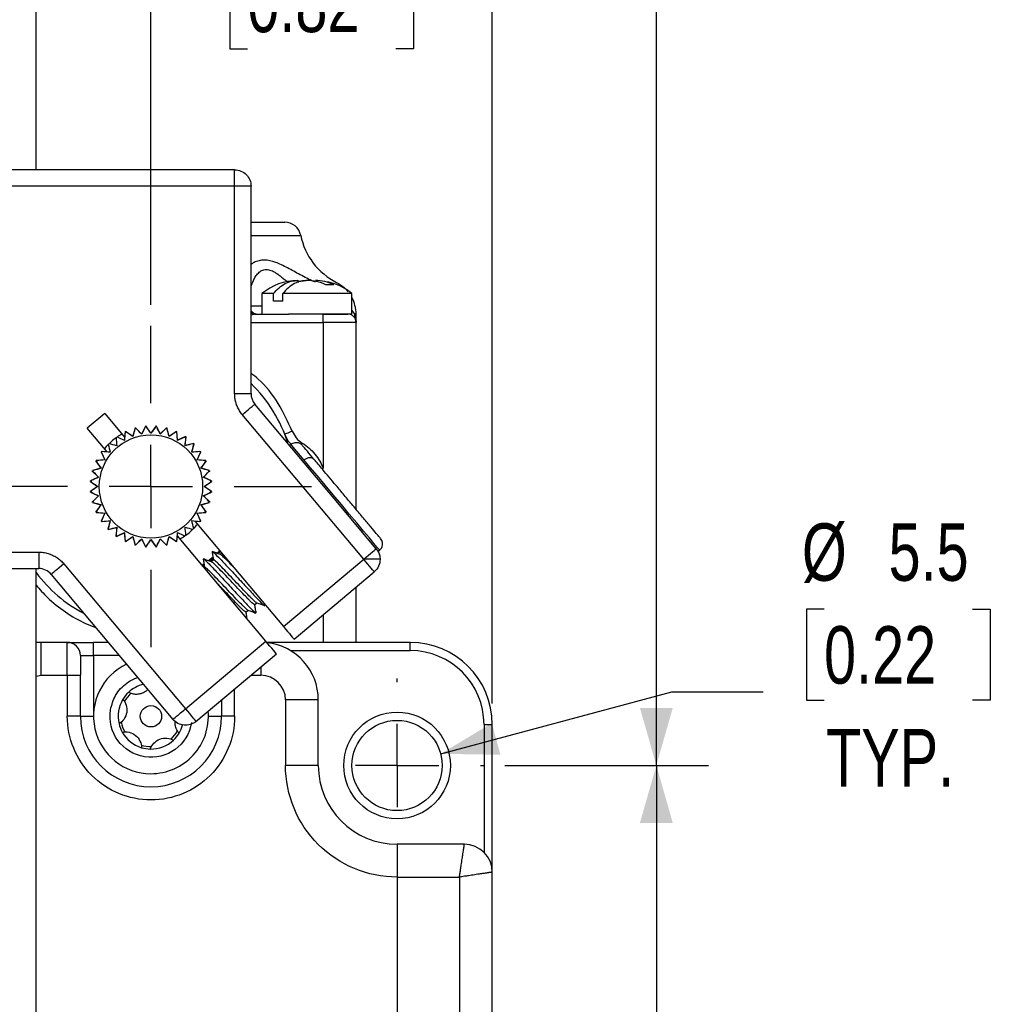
# Model space of a CAD drawing. Header units: millimetres. Extents: x 0 to 432, y 0 to 279.
# Tile 4 of 11: x 126 to 186, y 122 to 182. Entities that reach past the tile are written whole.
import ezdxf

# ---------------------------------------------------------------- set-up
doc = ezdxf.new("R2010")
doc.units = ezdxf.units.MM
doc.linetypes.add('CENTERX2', pattern=[20.32, 12.7, -2.54, 2.54, -2.54])
doc.layers.add('CENTER', color=40, linetype='CENTERX2')
doc.layers.add('DIMENSIONS', color=140, linetype='Continuous')
doc.styles.add('SLDTEXTSTYLE0', font='TXT', dxfattribs={"width": 0.75})
doc.dimstyles.new('SLDDIMSTYLE0', dxfattribs={"dimtxt": 3.5, "dimasz": 3.5, "dimexe": 0, "dimexo": 0.0625, "dimgap": 0.875, "dimtad": 0, "dimtih": 1, "dimtoh": 1, "dimdec": 1, "dimrnd": 1e-09, "dimzin": 12, "dimdsep": 46, "dimtxsty": 'SLDTEXTSTYLE0', "dimsah": 1, "dimcen": 0.09, "dimadec": 0, "dimazin": 3, "dimtfac": 1, "dimtdec": 1, "dimtmove": 0, "dimatfit": 0, "dimfxl": 0, "dimfrac": 2, "dimtolj": 1, "dimtzin": 12, "dimarcsym": 0})
doc.dimstyles.new('SLDDIMSTYLE1', dxfattribs={"dimtxt": 3.5, "dimasz": 3.5, "dimexe": 0, "dimexo": 0.0625, "dimgap": 0.875, "dimtad": 0, "dimtih": 1, "dimtoh": 1, "dimdec": 1, "dimrnd": 1e-09, "dimzin": 4, "dimdsep": 46, "dimtxsty": 'SLDTEXTSTYLE0', "dimsah": 1, "dimcen": 0.09, "dimadec": 0, "dimazin": 1, "dimtfac": 1, "dimtdec": 1, "dimtofl": 0, "dimtmove": 0, "dimatfit": 3, "dimfxl": 0, "dimfrac": 2, "dimtolj": 1, "dimtzin": 12, "dimarcsym": 0})
doc.dimstyles.new('SLDDIMSTYLE2', dxfattribs={"dimtxt": 3.5, "dimasz": 3.5, "dimexe": 0, "dimexo": 0.0625, "dimgap": 0.875, "dimtad": 0, "dimtih": 1, "dimtoh": 1, "dimdec": 1, "dimrnd": 1e-09, "dimzin": 12, "dimdsep": 46, "dimtxsty": 'SLDTEXTSTYLE0', "dimsah": 1, "dimcen": 0.09, "dimadec": 0, "dimazin": 3, "dimtfac": 1, "dimtdec": 1, "dimtofl": 0, "dimtmove": 0, "dimatfit": 3, "dimfxl": 0, "dimfrac": 2, "dimtolj": 1, "dimtzin": 12, "dimarcsym": 0})
doc.dimstyles.new('SLDDIMSTYLE3', dxfattribs={"dimtxt": 3.5, "dimasz": 3.5, "dimexe": 0, "dimexo": 0.0625, "dimgap": 0.875, "dimtad": 0, "dimtih": 1, "dimtoh": 1, "dimdec": 1, "dimrnd": 1e-09, "dimzin": 12, "dimdsep": 46, "dimtxsty": 'SLDTEXTSTYLE0', "dimsah": 1, "dimcen": 0, "dimadec": 0, "dimazin": 3, "dimtfac": 1, "dimtdec": 1, "dimtofl": 0, "dimtmove": 0, "dimatfit": 3, "dimfxl": 0, "dimfrac": 2, "dimtolj": 1, "dimtzin": 12, "dimarcsym": 0})

# ---------------------------------------------------------------- blocks, each defined once
blk = doc.blocks.new('_D_2')
at = {"layer": 'DIMENSIONS'}
for p, q in [((149.001, 129.566), (149.001, 49.449)), ((119.001, 69.566), (119.001, 49.449)), ((119.001, 52.624), (125.34, 52.624)), ((129.476, 52.597), (128.409, 52.597)), ((128.409, 52.597), (128.409, 47.041)), ((138.527, 52.597), (139.593, 52.597)), ((139.593, 52.597), (139.593, 47.041)), ((149.001, 52.624), (142.663, 52.624)), ((128.409, 47.041), (129.476, 47.041)), ((139.593, 47.041), (138.527, 47.041))]:
    blk.add_line(p, q, dxfattribs=at)
for points in [[(119.001, 52.624), (122.501, 51.624), (122.501, 53.624)], [(149.001, 52.624), (145.501, 53.624), (145.501, 51.624)]]:
    blk.add_solid(points, dxfattribs=at)
at = {"layer": 'DIMENSIONS', "char_height": 3.5, "attachment_point": 1, "style": 'SLDTEXTSTYLE0'}
for s, insert in [('30.0', (129.476, 57.82)), ('1.18', (129.476, 51.553))]:
    blk.add_mtext(s, dxfattribs=dict(at, insert=insert))
blk = doc.blocks.new('_D_3')
at = {"layer": 'DIMENSIONS'}
for p, q in [((155.561, 136.126), (167.978, 136.126)), ((164.803, 136.126), (164.803, 105.67)), ((160.277, 99.349), (159.211, 99.349)), ((159.211, 99.349), (159.211, 93.793)), ((169.329, 99.349), (170.395, 99.349)), ((170.395, 99.349), (170.395, 93.793)), ((159.211, 93.793), (160.277, 93.793)), ((170.395, 93.793), (169.329, 93.793)), ((164.803, 62.626), (164.803, 93.082)), ((146.321, 62.626), (167.978, 62.626))]:
    blk.add_line(p, q, dxfattribs=at)
for points in [[(164.803, 136.126), (163.803, 132.626), (165.803, 132.626)], [(164.803, 62.626), (165.803, 66.126), (163.803, 66.126)]]:
    blk.add_solid(points, dxfattribs=at)
at = {"layer": 'DIMENSIONS', "char_height": 3.5, "attachment_point": 1, "style": 'SLDTEXTSTYLE0'}
for s, insert in [('73.5', (160.277, 104.572)), ('2.89', (160.277, 98.304))]:
    blk.add_mtext(s, dxfattribs=dict(at, insert=insert))
blk = doc.blocks.new('_D_4')
at = {"layer": 'DIMENSIONS'}
for p, q in [((134.001, 164.186), (134.001, 188.556)), ((154.801, 139.896), (154.801, 188.556)), ((134.001, 185.381), (127.651, 185.381)), ((139.876, 185.355), (138.809, 185.355)), ((138.809, 185.355), (138.809, 179.798)), ((148.927, 185.355), (149.993, 185.355)), ((149.993, 185.355), (149.993, 179.798)), ((154.801, 185.381), (161.151, 185.381)), ((138.809, 179.798), (139.876, 179.798)), ((149.993, 179.798), (148.927, 179.798))]:
    blk.add_line(p, q, dxfattribs=at)
for points in [[(134.001, 185.381), (130.501, 186.381), (130.501, 184.381)], [(154.801, 185.381), (158.301, 184.381), (158.301, 186.381)]]:
    blk.add_solid(points, dxfattribs=at)
at = {"layer": 'DIMENSIONS', "char_height": 3.5, "attachment_point": 1, "style": 'SLDTEXTSTYLE0'}
for s, insert in [('20.8', (139.876, 190.577)), ('0.82', (139.876, 184.31))]:
    blk.add_mtext(s, dxfattribs=dict(at, insert=insert))
blk = doc.blocks.new('_D_5')
at = {"layer": 'DIMENSIONS'}
for p, q in [((175.024, 145.656), (173.957, 145.656)), ((173.957, 145.656), (173.957, 140.1)), ((184.075, 145.656), (185.141, 145.656)), ((185.141, 145.656), (185.141, 140.1)), ((151.658, 136.837), (165.747, 140.613)), ((165.747, 140.613), (171.303, 140.613)), ((173.957, 140.1), (175.024, 140.1)), ((185.141, 140.1), (184.075, 140.1))]:
    blk.add_line(p, q, dxfattribs=at)
blk.add_solid([(151.658, 136.837), (155.297, 136.777), (154.78, 138.709)], dxfattribs=at)
at = {"layer": 'DIMENSIONS', "char_height": 3.5, "attachment_point": 1, "style": 'SLDTEXTSTYLE0'}
for s, insert in [('%%c', (173.677, 150.879)), ('5.5', (178.956, 150.879)), ('0.22', (175.024, 144.612)), ('TYP.', (175.148, 138.344))]:
    blk.add_mtext(s, dxfattribs=dict(at, insert=insert))
blk = doc.blocks.new('_D_9')
at = {"layer": 'DIMENSIONS'}
for p, q in [((128.271, 252.426), (167.978, 252.426)), ((164.803, 252.426), (164.803, 209.143)), ((164.803, 136.126), (164.803, 198.031)), ((155.561, 136.126), (167.978, 136.126))]:
    blk.add_line(p, q, dxfattribs=at)
for points in [[(164.803, 252.426), (163.803, 248.926), (165.803, 248.926)], [(164.803, 136.126), (165.803, 139.626), (163.803, 139.626)]]:
    blk.add_solid(points, dxfattribs=at)
at = {"layer": 'DIMENSIONS', "char_height": 3.5, "attachment_point": 1, "style": 'SLDTEXTSTYLE0'}
for s, insert in [('172mm', (156.549, 208.099)), ('MAX.', (158.865, 202.543))]:
    blk.add_mtext(s, dxfattribs=dict(at, insert=insert))
blk = doc.blocks.new('SW_CENTERMARKSYMBOL_0')
at = {"layer": 'CENTER', "color": 0}
for p, q in [((0, 5.08), (0, 5.29)), ((0, 0), (0, 2.54)), ((-5.08, 0), (-5.29, 0)), ((0, 0), (-2.54, 0)), ((0, 0), (0, -2.54)), ((0, 0), (2.54, 0)), ((5.08, 0), (5.29, 0)), ((0, -5.08), (0, -5.29))]:
    blk.add_line(p, q, dxfattribs=at)
blk = doc.blocks.new('SW_CENTERMARKSYMBOL_2')
at = {"layer": 'CENTER', "color": 0}
for p, q in [((0, 5.08), (0, 9.79)), ((0, 0), (0, 2.54)), ((-5.08, 0), (-9.79, 0)), ((0, 0), (-2.54, 0)), ((0, 0), (0, -2.54)), ((0, 0), (2.54, 0)), ((5.08, 0), (9.79, 0)), ((0, -5.08), (0, -9.79))]:
    blk.add_line(p, q, dxfattribs=at)

msp = doc.modelspace()

# ---------------------------------------------------------------- linework, layer by layer
at = {"color": 7, "linetype": 'Continuous', "lineweight": 25}
for p, q in [((127.001, 172.426), (127.001, 252.426)), ((139.101, 172.426), (123.501, 172.426)), ((139.101, 171.426), (139.101, 172.426)), ((139.101, 171.426), (123.501, 171.426)), ((139.101, 158.79), (139.101, 171.426)), ((140.101, 171.426), (139.101, 171.426)), ((140.101, 158.79), (140.101, 171.426)), ((142.98, 165.621), (143.456, 165.673)), ((142.98, 165.673), (142.98, 165.56)), ((144.145, 165.672), (144.065, 165.673)), ((140.761, 164.876), (140.761, 163.626)), ((141.471, 164.876), (140.761, 164.876)), ((141.471, 164.426), (141.471, 164.876)), ((142.038, 164.426), (141.471, 164.426)), ((146.241, 164.876), (142.038, 164.876)), ((142.038, 164.426), (142.038, 164.876)), ((146.241, 163.626), (146.241, 164.876)), ((140.387, 163.626), (142.38, 163.626)), ((146.241, 163.626), (142.38, 163.626)), ((144.501, 163.126), (144.501, 163.626)), ((146.501, 163.626), (146.412, 163.626)), ((146.501, 163.126), (146.501, 163.626)), ((144.501, 163.126), (144.501, 154.216)), ((146.501, 163.126), (144.501, 163.126)), ((146.501, 151.732), (146.501, 163.126)), ((139.101, 158.79), (140.101, 158.79)), ((145.16, 152.397), (140.335, 158.147)), ((131.184, 157.572), (130.112, 156.672)), ((131.184, 157.572), (132.393, 156.131)), ((146.965, 148.69), (139.569, 157.504)), ((131.321, 155.231), (130.112, 156.672)), ((133.028, 156.695), (132.89, 156.18)), ((133.028, 156.695), (133.059, 156.704)), ((133.094, 156.669), (133.059, 156.704)), ((133.663, 156.81), (133.437, 156.326)), ((133.663, 156.81), (133.695, 156.813)), ((134.001, 156.376), (133.695, 156.813)), ((134.308, 156.813), (134.001, 156.376)), ((134.308, 156.813), (134.34, 156.81)), ((134.566, 156.326), (134.34, 156.81)), ((134.943, 156.704), (134.566, 156.326)), ((134.943, 156.704), (134.975, 156.695)), ((135.113, 156.18), (134.975, 156.695)), ((132.423, 156.472), (132.393, 156.131)), ((132.423, 156.472), (132.452, 156.486)), ((132.89, 156.18), (132.452, 156.486)), ((135.55, 156.486), (135.113, 156.18)), ((135.55, 156.486), (135.58, 156.472)), ((135.626, 155.94), (135.58, 156.472)), ((136.11, 156.166), (135.626, 155.94)), ((136.09, 155.615), (136.137, 156.147)), ((136.11, 156.166), (136.137, 156.147)), ((136.606, 155.754), (136.09, 155.615)), ((136.491, 155.215), (136.629, 155.73)), ((136.606, 155.754), (136.629, 155.73)), ((142.537, 155.679), (142.46, 155.615)), ((142.536, 155.711), (142.582, 155.711)), ((130.961, 155.235), (130.98, 155.261)), ((130.961, 155.235), (131.187, 154.751)), ((131.321, 155.231), (130.98, 155.261)), ((137.023, 155.261), (136.491, 155.215)), ((136.816, 154.751), (137.042, 155.235)), ((137.023, 155.261), (137.042, 155.235)), ((130.947, 154.237), (130.432, 154.099)), ((130.641, 154.675), (130.655, 154.704)), ((130.641, 154.675), (130.947, 154.237)), ((131.187, 154.751), (130.655, 154.704)), ((137.348, 154.704), (136.816, 154.751)), ((137.055, 154.237), (137.362, 154.675)), ((137.571, 154.099), (137.055, 154.237)), ((137.348, 154.704), (137.362, 154.675)), ((130.801, 153.69), (130.317, 153.464)), ((130.423, 154.068), (130.432, 154.099)), ((130.423, 154.068), (130.801, 153.69)), ((137.686, 153.464), (137.202, 153.69)), ((137.545, 154.033), (137.579, 154.068)), ((137.571, 154.099), (137.579, 154.068)), ((130.314, 153.432), (130.317, 153.464)), ((130.314, 153.432), (130.751, 153.126)), ((130.751, 153.126), (130.314, 152.82)), ((137.251, 153.126), (137.689, 153.432)), ((137.689, 152.82), (137.251, 153.126)), ((137.686, 153.464), (137.689, 153.432)), ((130.317, 152.787), (130.314, 152.82)), ((130.317, 152.787), (130.801, 152.561)), ((137.202, 152.561), (137.686, 152.787)), ((137.579, 152.184), (137.202, 152.561)), ((137.689, 152.82), (137.686, 152.787)), ((147.731, 149.333), (145.16, 152.397)), ((130.458, 152.218), (130.423, 152.184)), ((130.432, 152.152), (130.423, 152.184)), ((130.432, 152.152), (130.947, 152.014)), ((130.947, 152.014), (130.641, 151.577)), ((137.055, 152.014), (137.571, 152.152)), ((137.362, 151.577), (137.055, 152.014)), ((137.579, 152.184), (137.571, 152.152)), ((130.655, 151.547), (130.641, 151.577)), ((130.655, 151.547), (131.187, 151.501)), ((131.187, 151.501), (130.961, 151.017)), ((136.816, 151.501), (137.348, 151.547)), ((137.042, 151.017), (136.816, 151.501)), ((137.362, 151.577), (137.348, 151.547)), ((130.98, 150.99), (130.961, 151.017)), ((130.98, 150.99), (131.512, 151.037)), ((131.512, 151.037), (131.373, 150.521)), ((131.397, 150.498), (131.912, 150.636)), ((131.912, 150.636), (131.866, 150.104)), ((136.682, 151.02), (142.078, 144.59)), ((136.682, 151.02), (137.023, 150.99)), ((137.042, 151.017), (137.023, 150.99)), ((131.397, 150.498), (131.373, 150.521)), ((131.892, 150.086), (131.866, 150.104)), ((131.892, 150.086), (132.376, 150.311)), ((132.376, 150.311), (132.423, 149.779)), ((132.452, 149.766), (132.89, 150.072)), ((132.89, 150.072), (133.028, 149.556)), ((134.975, 149.556), (135.113, 150.072)), ((135.113, 150.072), (135.55, 149.766)), ((135.58, 149.779), (135.61, 150.12)), ((141.005, 143.69), (135.61, 150.12)), ((132.452, 149.766), (132.423, 149.779)), ((133.059, 149.548), (133.028, 149.556)), ((133.059, 149.548), (133.437, 149.925)), ((133.437, 149.925), (133.663, 149.441)), ((133.695, 149.438), (133.663, 149.441)), ((133.695, 149.438), (134.001, 149.876)), ((134.001, 149.876), (134.308, 149.438)), ((134.34, 149.441), (134.308, 149.438)), ((134.34, 149.441), (134.566, 149.925)), ((134.909, 149.582), (134.943, 149.548)), ((134.975, 149.556), (134.943, 149.548)), ((135.58, 149.779), (135.55, 149.766)), ((123.501, 149.126), (127.157, 149.126)), ((137.808, 148.849), (137.5, 148.594)), ((138.317, 149.071), (138.218, 148.987)), ((147.832, 149.157), (147.936, 149.244)), ((128.689, 148.411), (136.102, 139.576)), ((137.246, 148.409), (137.117, 148.323)), ((137.272, 148.336), (137.166, 148.265)), ((137.278, 148.199), (137.245, 148.171)), ((137.805, 148.747), (137.579, 148.561)), ((137.815, 148.649), (137.682, 148.538)), ((142.078, 144.59), (146.965, 148.69)), ((123.501, 148.126), (127.157, 148.126)), ((127.001, 92.426), (127.001, 148.126)), ((127.923, 147.769), (135.336, 138.933)), ((142.72, 143.824), (147.608, 147.924)), ((146.501, 143.626), (146.501, 146.996)), ((140.324, 145.925), (140.457, 146.036)), ((140.951, 145.879), (140.939, 145.947)), ((139.787, 145.475), (139.921, 145.586)), ((140.416, 145.417), (140.401, 145.443)), ((127.301, 143.626), (127.001, 143.626)), ((127.301, 143.626), (127.001, 143.613)), ((127.301, 141.626), (127.301, 143.626)), ((128.901, 143.626), (127.301, 143.626)), ((128.901, 141.626), (128.901, 143.626)), ((130.501, 142.826), (130.501, 143.626)), ((131.399, 143.626), (130.501, 143.626)), ((136.102, 139.576), (141.005, 143.69)), ((149.801, 143.626), (141.059, 143.626)), ((149.801, 143.126), (149.801, 143.626)), ((129.701, 142.826), (130.501, 142.826)), ((130.501, 142.826), (130.501, 139.126)), ((136.745, 138.81), (141.648, 142.924)), ((127.301, 141.626), (128.901, 141.626)), ((128.901, 141.626), (128.901, 139.126)), ((128.901, 141.626), (129.701, 141.626)), ((129.701, 139.126), (129.701, 141.626)), ((138.301, 140.116), (138.301, 139.126)), ((142.201, 140.126), (142.201, 136.126)), ((144.201, 140.126), (142.201, 140.126)), ((144.201, 136.126), (144.201, 140.126)), ((129.701, 139.126), (128.901, 139.126)), ((129.701, 139.126), (130.501, 139.126)), ((137.501, 139.126), (138.301, 139.126)), ((139.101, 139.126), (138.301, 139.126)), ((154.301, 138.626), (154.801, 138.626)), ((154.801, 129.626), (154.801, 138.626)), ((144.201, 136.126), (142.201, 136.126)), ((153.101, 131.326), (149.001, 131.326)), ((149.001, 131.326), (149.001, 129.326)), ((154.801, 82.626), (154.801, 129.626)), ((149.001, 129.326), (152.801, 129.326)), ((152.801, 129.326), (152.801, 82.926))]:
    msp.add_line(p, q, dxfattribs=at)
at = {"color": 8, "linetype": 'Continuous', "lineweight": 25}
for p, q in [((140.101, 168.422), (143.131, 168.422)), ((144.023, 165.584), (143.92, 165.613)), ((146.244, 164.65), (146.241, 164.648)), ((140.101, 164.126), (140.761, 164.126)), ((146.241, 163.847), (146.412, 163.626)), ((140.101, 163.126), (144.501, 163.126)), ((144.501, 145.318), (144.501, 143.626)), ((132.07, 142.826), (130.501, 142.826)), ((142.504, 143.126), (149.801, 143.126)), ((127.001, 141.568), (127.301, 141.626)), ((140.101, 141.626), (140.701, 141.626)), ((140.701, 142.129), (140.701, 141.626)), ((139.101, 139.126), (139.101, 140.787)), ((154.301, 138.626), (154.301, 130.83))]:
    msp.add_line(p, q, dxfattribs=at)
at = {"color": 7, "linetype": 'Continuous', "lineweight": 25, "flags": 128}
for points in [[(142.147, 156.32), (142.156, 156.324), (142.183, 156.334), (142.226, 156.351), (142.284, 156.374), (142.354, 156.401), (142.435, 156.433), (142.522, 156.467), (142.613, 156.503)], [(138.19, 149.223), (138.049, 149.078), (138.005, 149.033)], [(138.238, 149.165), (138.103, 149.024), (138.088, 149.01)], [(146.965, 148.69), (147.114, 148.816), (147.258, 148.936), (147.39, 149.048), (147.506, 149.145), (147.602, 149.225), (147.672, 149.284), (147.716, 149.321), (147.731, 149.333)], [(128.689, 148.411), (128.539, 148.286), (128.396, 148.165), (128.263, 148.054), (128.147, 147.957), (128.052, 147.877), (127.981, 147.817), (127.937, 147.781), (127.923, 147.769)], [(147.608, 147.924), (147.595, 147.939), (147.559, 147.983), (147.499, 148.054), (147.419, 148.149), (147.322, 148.265), (147.211, 148.397), (147.09, 148.541), (146.965, 148.69)], [(142.078, 144.59), (142.203, 144.44), (142.324, 144.297), (142.435, 144.164), (142.532, 144.048), (142.612, 143.953), (142.672, 143.882), (142.708, 143.838), (142.72, 143.824)], [(141.648, 142.924), (141.636, 142.938), (141.599, 142.982), (141.54, 143.053), (141.46, 143.148), (141.362, 143.264), (141.251, 143.397), (141.131, 143.54), (141.005, 143.69)], [(135.336, 138.933), (135.351, 138.946), (135.395, 138.982), (135.466, 139.042), (135.561, 139.121), (135.677, 139.219), (135.809, 139.33), (135.953, 139.451), (136.102, 139.576)], [(136.102, 139.576), (136.228, 139.427), (136.348, 139.283), (136.46, 139.15), (136.557, 139.034), (136.637, 138.939), (136.696, 138.868), (136.733, 138.825), (136.745, 138.81)]]:
    msp.add_lwpolyline(points, dxfattribs=at)
at = {"color": 8, "linetype": 'Continuous', "lineweight": 25, "flags": 128}
for points in [[(143.324, 154.741), (143.006, 155.119), (142.765, 155.407), (142.607, 155.595), (142.539, 155.676), (142.537, 155.679)], [(143.225, 155.769), (143.176, 155.689), (143.171, 155.681)], [(147.936, 149.244), (147.909, 149.276), (147.795, 149.413), (147.593, 149.654), (147.31, 149.99), (146.957, 150.41), (146.546, 150.901), (146.09, 151.444), (145.605, 152.023), (145.107, 152.616), (144.614, 153.204), (144.142, 153.766), (143.707, 154.284), (143.324, 154.741)]]:
    msp.add_lwpolyline(points, dxfattribs=at)
at = {"color": 7, "linetype": 'Continuous', "lineweight": 25}
for centre, radius in [((134.001, 153.126), 3.15), ((134.001, 139.126), 0.65), ((149.001, 136.126), 2.75)]:
    msp.add_circle(centre, radius, dxfattribs=at)
for centre, radius, start, end in [((142.15, 168.226), 1, 11.30309, 90), ((147.153, 169.226), 4.102, 191.30309, 243.29161), ((142.938, 162.303), 3.37, 90, 130.2375), ((144.065, 162.303), 3.37, 49.7625, 77.59556), ((144.333, 163.626), 2.168, 0, 28.19301), ((140.501, 164.126), 0.5, 216.8699, 270), ((146.001, 163.126), 0.5, 0, 90), ((146.712, 163.526), 0.316, 161.68343, 208.52458), ((134.001, 153.126), 8.75, 17.42653, 45.80178), ((141.101, 158.79), 1, 180, 220), ((134.001, 153.126), 3.65, 104.40092, 105.59908), ((134.001, 153.126), 3.65, 94.40092, 95.59908), ((134.001, 153.126), 3.65, 84.40092, 85.59908), ((134.001, 153.126), 3.65, 74.40092, 75.59908), ((134.001, 153.126), 3.65, 125.59908, 134.40092), ((134.001, 153.126), 3.65, 124.40092, 125.59908), ((134.001, 153.126), 3.65, 118.94327, 124.40092), ((134.001, 153.126), 3.65, 114.40092, 115.59908), ((134.001, 153.126), 3.65, 64.40092, 65.59908), ((134.001, 153.126), 3.65, 54.40092, 55.59908), ((134.001, 153.126), 3.65, 135.59908, 141.05673), ((134.001, 153.126), 3.65, 134.40092, 135.59908), ((134.001, 153.126), 3.65, 44.40092, 45.59908), ((134.001, 153.126), 3.65, 144.40092, 145.59908), ((134.001, 153.126), 3.65, 34.40092, 35.59908), ((134.001, 153.126), 3.65, 154.40092, 155.59908), ((134.001, 153.126), 3.65, 24.40092, 25.59908), ((134.001, 153.126), 3.65, 164.40092, 165.59908), ((134.001, 153.126), 3.65, 14.40092, 15.59908), ((134.001, 153.126), 3.65, 174.40092, 175.59908), ((134.001, 153.126), 3.65, 4.40092, 5.59908), ((134.001, 153.126), 3.65, 184.40092, 185.59908), ((134.001, 153.126), 3.65, 354.40092, 355.59908), ((134.001, 153.126), 3.65, 194.40092, 195.59908), ((134.001, 153.126), 3.65, 344.40092, 345.59908), ((134.001, 153.126), 3.65, 204.40092, 205.59908), ((134.001, 153.126), 3.65, 334.40092, 335.59908), ((134.001, 153.126), 3.65, 214.40092, 215.59908), ((134.001, 153.126), 3.65, 315.59908, 321.05673), ((134.001, 153.126), 3.65, 324.40092, 325.59908), ((134.001, 153.126), 3.65, 224.40092, 225.59908), ((134.001, 153.126), 3.65, 234.40092, 235.59908), ((134.001, 153.126), 3.65, 298.94327, 304.40092), ((134.001, 153.126), 3.65, 304.40092, 305.59908), ((134.001, 153.126), 3.65, 305.59908, 314.40092), ((134.001, 153.126), 3.65, 314.40092, 315.59908), ((134.001, 153.126), 3.65, 244.40092, 245.59908), ((134.001, 153.126), 3.65, 254.40092, 255.59908), ((134.001, 153.126), 3.65, 264.40092, 265.59908), ((134.001, 153.126), 3.65, 274.40092, 275.59908), ((134.001, 153.126), 3.65, 284.40092, 285.59908), ((134.001, 153.126), 3.65, 294.40092, 295.59908), ((134.001, 153.126), 8.75, 216.8699, 242.22369), ((127.157, 147.126), 1, 40, 90), ((128.901, 142.826), 0.8, 0, 90), ((140.701, 140.126), 3.5, 0, 83.8572), ((149.801, 138.626), 5, 0, 90), ((134.001, 139.126), 3.5, 115.11589, 270), ((134.001, 139.126), 2, 103.28754, 133.38885), ((134.001, 139.126), 2, 133.38885, 148.72556), ((134.001, 139.126), 1.85, 131.41022, 150.7042), ((134.001, 139.126), 2, 148.72556, 193.38885), ((134.001, 139.126), 3.5, 270, 5.03617), ((134.001, 139.126), 4.3, 180, 0), ((134.001, 139.126), 2, 193.38885, 208.72556), ((134.001, 139.126), 1.85, 191.41022, 210.7042), ((134.001, 139.126), 2, 328.72556, 344.84703), ((134.001, 139.126), 2, 208.72556, 253.38885), ((134.001, 139.126), 1.85, 311.41022, 330.7042), ((134.001, 139.126), 2, 313.38885, 328.72556), ((134.001, 139.126), 2, 268.72556, 313.38885), ((134.001, 139.126), 1.85, 251.41022, 270.7042), ((134.001, 139.126), 2, 253.38885, 268.72556), ((149.001, 136.126), 4.8, 180, 270), ((153.101, 129.626), 1.7, 0, 90)]:
    msp.add_arc(centre, radius, start, end, dxfattribs=at)
at = {"color": 8, "linetype": 'Continuous', "lineweight": 25}
msp.add_arc((140.39, 164.071), 0.445, 229.6535, 269.7137, dxfattribs=at)
at = {"color": 7, "linetype": 'Continuous', "lineweight": 25}
for points, knots in [([(139.101, 172.426), (139.363, 172.426), (139.623, 172.318), (139.994, 171.948), (140.101, 171.688), (140.101, 171.426)], [0, 0, 0, 0, 0.5, 0.5, 1, 1, 1, 1]), ([(140.101, 169.226), (140.354, 169.226), (140.789, 169.226), (141.248, 169.226), (141.695, 169.226), (142.069, 169.226), (142.124, 169.226), (142.15, 169.226)], [0, 0, 0, 0, 0.1951699, 0.3356566, 0.4762333, 0.7457317, 1, 1, 1, 1]), ([(141.471, 164.876), (141.681, 165.149), (141.923, 165.357), (142.306, 165.557), (142.438, 165.605), (142.708, 165.665), (142.844, 165.675), (142.98, 165.673)], [0, 0, 0, 0, 0.5, 0.5, 0.75, 0.75, 1, 1, 1, 1]), ([(143.546, 165.673), (143.41, 165.675), (143.274, 165.665), (143.004, 165.605), (142.872, 165.557), (142.489, 165.357), (142.247, 165.149), (142.038, 164.876)], [0, 0, 0, 0, 0.25, 0.25, 0.5, 0.5, 1, 1, 1, 1]), ([(144.663, 165.411), (144.487, 165.506), (144.303, 165.575), (143.927, 165.66), (143.737, 165.675), (143.546, 165.673)], [0, 0, 0, 0, 0.5, 0.5, 1, 1, 1, 1]), ([(145.14, 165.411), (144.963, 165.506), (144.779, 165.575), (144.403, 165.66), (144.213, 165.675), (144.023, 165.673)], [0, 0, 0, 0, 0.5, 0.5, 1, 1, 1, 1]), ([(145.308, 165.562), (145.479, 165.459), (145.776, 165.278), (145.937, 165.077), (146.006, 164.991)], [0, 0, 0, 0, 0.5715007, 1, 1, 1, 1]), ([(146.412, 163.626), (146.421, 163.601), (146.44, 163.549), (146.462, 163.467), (146.481, 163.375), (146.497, 163.26), (146.5, 163.176), (146.501, 163.126)], [0, 0, 0, 0, 0.153393, 0.320451, 0.501219, 0.703761, 1, 1, 1, 1]), ([(139.569, 157.504), (139.54, 157.541), (139.481, 157.613), (139.404, 157.729), (139.334, 157.85), (139.273, 157.975), (139.209, 158.134), (139.151, 158.327), (139.109, 158.557), (139.104, 158.712), (139.101, 158.79)], [0, 0, 0, 0, 0.100446, 0.200186, 0.299711, 0.399515, 0.500087, 0.667018, 0.832894, 1, 1, 1, 1]), ([(139.569, 157.504), (139.659, 157.58), (139.757, 157.662), (139.945, 157.82), (140.036, 157.896), (140.186, 158.021), (140.244, 158.07), (140.319, 158.133), (140.335, 158.147), (140.335, 158.147)], [0, 0, 0, 0, 0.25, 0.25, 0.5, 0.5, 0.75, 0.75, 1, 1, 1, 1]), ([(143.243, 155.615), (143.215, 155.644), (143.166, 155.696), (143.08, 155.747), (143.006, 155.775), (142.903, 155.799), (142.783, 155.797), (142.644, 155.756), (142.574, 155.706), (142.537, 155.679)], [0, 0, 0, 0, 0.16477, 0.300124, 0.400962, 0.472377, 0.685296, 0.833599, 1, 1, 1, 1]), ([(143.225, 155.769), (143.518, 155.588), (143.774, 155.364), (144.21, 154.833), (144.381, 154.536), (144.501, 154.216)], [0, 0, 0, 0, 0.5, 0.5, 1, 1, 1, 1]), ([(143.935, 154.791), (143.791, 154.962), (143.465, 155.351), (143.26, 155.594), (143.257, 155.599), (143.256, 155.6)], [0, 0, 0, 0, 0.38073, 0.862319, 1, 1, 1, 1]), ([(143.324, 154.741), (143.369, 154.778), (143.423, 154.813), (143.539, 154.866), (143.602, 154.883), (143.721, 154.893), (143.777, 154.886), (143.871, 154.85), (143.908, 154.823), (143.935, 154.791)], [0, 0, 0, 0, 0.25, 0.25, 0.5, 0.5, 0.75, 0.75, 1, 1, 1, 1]), ([(147.983, 149.966), (147.988, 149.96), (148.006, 149.939), (147.907, 150.057), (147.68, 150.327), (147.315, 150.762), (146.849, 151.317), (146.325, 151.942), (145.791, 152.578), (145.16, 153.331), (144.496, 154.122), (144.107, 154.586), (143.935, 154.791)], [0, 0, 0, 0, 0.04483, 0.139899, 0.240649, 0.344499, 0.448349, 0.549099, 0.644168, 0.731817, 0.881592, 1, 1, 1, 1]), ([(147.936, 149.244), (147.964, 149.271), (148.016, 149.322), (148.076, 149.424), (148.108, 149.525), (148.117, 149.629), (148.108, 149.727), (148.073, 149.843), (148.023, 149.913), (147.996, 149.951)], [0, 0, 0, 0, 0.144127, 0.267755, 0.436161, 0.530343, 0.658834, 0.818009, 1, 1, 1, 1]), ([(127.157, 149.126), (127.206, 149.125), (127.303, 149.123), (127.448, 149.106), (127.59, 149.081), (127.73, 149.044), (127.868, 148.997), (128.047, 148.921), (128.259, 148.803), (128.492, 148.627), (128.623, 148.483), (128.689, 148.411)], [0, 0, 0, 0, 0.0840985, 0.1673094, 0.2500734, 0.3328385, 0.4160523, 0.5001558, 0.6670949, 0.8325117, 1, 1, 1, 1]), ([(127.157, 149.126), (127.157, 149.008), (127.157, 148.881), (127.157, 148.635), (127.157, 148.516), (127.157, 148.321), (127.157, 148.245), (127.157, 148.147), (127.157, 148.126), (127.157, 148.126)], [0, 0, 0, 0, 0.25, 0.25, 0.5, 0.5, 0.75, 0.75, 1, 1, 1, 1]), ([(137.723, 149.149), (137.738, 149.062), (137.767, 148.894), (137.796, 148.727), (137.81, 148.646)], [0, 0, 0, 0, 0.516328, 1, 1, 1, 1]), ([(138.229, 148.983), (138.146, 149.013), (137.981, 149.073), (137.816, 149.132), (137.734, 149.162)], [0, 0, 0, 0, 0.499705, 1, 1, 1, 1]), ([(137.765, 149.126), (137.783, 149.121), (137.827, 149.109), (138.203, 148.728), (138.785, 148.11), (139.472, 147.366), (140.138, 146.648), (140.645, 146.118), (140.916, 145.852), (140.913, 145.887), (140.913, 145.895)], [0, 0, 0, 0, 0.095875, 0.239865, 0.383887, 0.527907, 0.6719, 0.81588, 0.959861, 1, 1, 1, 1]), ([(139.102, 148.136), (139.032, 148.21), (138.824, 148.428), (138.546, 148.71), (138.308, 148.938), (138.257, 148.963), (138.233, 148.975)], [0, 0, 0, 0, 0.151468, 0.449202, 0.746937, 1, 1, 1, 1]), ([(147.908, 149.015), (147.91, 149.01), (147.975, 148.893), (147.962, 148.878), (147.95, 148.864)], [0, 0, 0, 0, 0.041522, 1, 1, 1, 1]), ([(137.186, 148.701), (137.201, 148.614), (137.231, 148.446), (137.26, 148.277), (137.274, 148.196)], [0, 0, 0, 0, 0.515634, 1, 1, 1, 1]), ([(137.697, 148.532), (137.615, 148.562), (137.45, 148.621), (137.285, 148.681), (137.203, 148.71)], [0, 0, 0, 0, 0.499755, 1, 1, 1, 1]), ([(137.221, 148.66), (137.213, 148.682), (137.19, 148.748), (137.455, 148.495), (137.952, 147.978), (138.609, 147.27), (139.299, 146.523), (139.893, 145.89), (140.287, 145.487), (140.344, 145.46), (140.368, 145.45)], [0, 0, 0, 0, 0.074296, 0.212974, 0.351626, 0.490274, 0.628934, 0.767619, 0.906328, 1, 1, 1, 1]), ([(139.89, 145.611), (139.878, 145.614), (139.845, 145.623), (139.689, 145.771), (139.467, 145.99), (139.194, 146.271), (138.795, 146.69), (138.358, 147.152), (137.948, 147.582), (137.604, 147.934), (137.377, 148.145), (137.271, 148.23), (137.283, 148.196), (137.284, 148.193)], [0, 0, 0, 0, 0.062766, 0.174514, 0.221494, 0.319531, 0.431276, 0.543022, 0.654769, 0.766516, 0.878264, 0.990011, 1, 1, 1, 1]), ([(140.318, 145.931), (140.301, 145.934), (140.265, 145.94), (140.089, 146.104), (139.867, 146.324), (139.594, 146.604), (139.196, 147.022), (138.76, 147.484), (138.348, 147.916), (138.009, 148.261), (137.777, 148.484), (137.727, 148.509), (137.705, 148.52)], [0, 0, 0, 0, 0.100825, 0.212171, 0.259553, 0.356672, 0.468018, 0.579365, 0.690711, 0.802057, 0.913403, 1, 1, 1, 1]), ([(140.434, 146.057), (140.421, 146.06), (140.387, 146.069), (140.225, 146.221), (140.003, 146.441), (139.73, 146.721), (139.331, 147.14), (138.895, 147.602), (138.485, 148.032), (138.14, 148.384), (137.914, 148.595), (137.808, 148.681), (137.819, 148.646), (137.82, 148.643)], [0, 0, 0, 0, 0.072097, 0.182731, 0.229243, 0.326305, 0.43694, 0.547575, 0.65821, 0.768845, 0.879478, 0.990112, 1, 1, 1, 1]), ([(147.965, 148.69), (147.965, 148.69), (147.943, 148.69), (147.846, 148.69), (147.769, 148.69), (147.574, 148.69), (147.456, 148.69), (147.21, 148.69), (147.083, 148.69), (146.965, 148.69)], [0, 0, 0, 0, 0.25, 0.25, 0.5, 0.5, 0.75, 0.75, 1, 1, 1, 1]), ([(147.965, 148.69), (147.965, 148.545), (147.933, 148.4), (147.81, 148.136), (147.719, 148.018), (147.608, 147.924)], [0, 0, 0, 0, 0.5, 0.5, 1, 1, 1, 1]), ([(139.782, 145.481), (139.765, 145.484), (139.729, 145.49), (139.553, 145.654), (139.33, 145.874), (139.057, 146.155), (138.661, 146.57), (138.293, 146.961), (138.094, 147.169), (138.029, 147.237)], [0, 0, 0, 0, 0.158983, 0.334559, 0.409275, 0.562414, 0.737985, 0.913558, 1, 1, 1, 1]), ([(140.415, 145.426), (140.4, 145.512), (140.371, 145.68), (140.342, 145.847), (140.328, 145.928)], [0, 0, 0, 0, 0.516881, 1, 1, 1, 1]), ([(140.444, 146.041), (140.526, 146.011), (140.692, 145.951), (140.858, 145.892), (140.94, 145.862)], [0, 0, 0, 0, 0.499665, 1, 1, 1, 1]), ([(139.866, 145.047), (139.856, 145.108), (139.831, 145.252), (139.806, 145.396), (139.792, 145.478)], [0, 0, 0, 0, 0.427012, 1, 1, 1, 1]), ([(139.901, 145.593), (139.984, 145.564), (140.149, 145.504), (140.315, 145.444), (140.398, 145.414)], [0, 0, 0, 0, 0.499665, 1, 1, 1, 1]), ([(129.701, 142.826), (129.701, 142.826), (129.701, 142.699), (129.701, 142.249), (129.701, 141.944), (129.701, 141.626)], [0, 0, 0, 0, 0.5, 0.5, 1, 1, 1, 1]), ([(133.804, 140.76), (133.761, 140.715), (133.649, 140.6), (133.406, 140.492), (133.128, 140.448), (132.864, 140.473), (132.707, 140.543), (132.627, 140.579)], [0, 0, 0, 0, 0.1459018, 0.3771686, 0.5757059, 0.7836524, 1, 1, 1, 1]), ([(132.292, 140.164), (132.381, 140.06), (132.449, 139.937), (132.531, 139.662), (132.543, 139.51), (132.496, 139.208), (132.438, 139.067), (132.276, 138.831), (132.173, 138.735), (132.056, 138.663)], [0, 0, 0, 0, 0.25, 0.25, 0.5, 0.5, 0.75, 0.75, 1, 1, 1, 1]), ([(136.471, 138.737), (136.256, 137.374), (134.976, 136.442), (132.25, 136.871), (131.317, 138.151), (131.532, 139.514)], [0, 0, 0, 0, 0.5, 0.5, 1, 1, 1, 1]), ([(145.751, 136.126), (145.751, 137.919), (147.208, 139.376), (150.795, 139.376), (152.251, 137.919), (152.251, 136.126)], [0, 0, 0, 0, 0.5, 0.5, 1, 1, 1, 1]), ([(139.101, 139.126), (139.101, 137.773), (138.564, 136.476), (136.651, 134.563), (135.354, 134.026), (132.649, 134.026), (131.351, 134.563), (129.439, 136.476), (128.901, 137.773), (128.901, 139.126)], [0, 0, 0, 0, 0.25, 0.25, 0.5, 0.5, 0.75, 0.75, 1, 1, 1, 1]), ([(136.745, 138.81), (136.545, 138.642), (136.276, 138.557), (135.755, 138.603), (135.505, 138.733), (135.336, 138.933)], [0, 0, 0, 0, 0.5, 0.5, 1, 1, 1, 1]), ([(135.711, 138.087), (135.647, 138.179), (135.53, 138.346), (135.464, 138.612), (135.476, 138.766), (135.48, 138.818)], [0, 0, 0, 0, 0.441122, 0.810043, 1, 1, 1, 1]), ([(132.247, 138.164), (132.382, 138.19), (132.523, 138.187), (132.802, 138.121), (132.94, 138.055), (133.174, 137.866), (133.269, 137.743), (133.394, 137.484), (133.426, 137.347), (133.43, 137.209)], [0, 0, 0, 0, 0.25, 0.25, 0.5, 0.5, 0.75, 0.75, 1, 1, 1, 1]), ([(133.957, 137.126), (134.003, 137.256), (134.075, 137.376), (134.272, 137.584), (134.398, 137.671), (134.679, 137.78), (134.832, 137.801), (135.119, 137.779), (135.254, 137.738), (135.375, 137.672)], [0, 0, 0, 0, 0.25, 0.25, 0.5, 0.5, 0.75, 0.75, 1, 1, 1, 1]), ([(149.001, 129.326), (147.198, 129.326), (145.468, 130.042), (142.918, 132.593), (142.201, 134.322), (142.201, 136.126)], [0, 0, 0, 0, 0.5, 0.5, 1, 1, 1, 1]), ([(152.251, 136.126), (152.251, 134.332), (150.795, 132.876), (147.208, 132.876), (145.751, 134.332), (145.751, 136.126)], [0, 0, 0, 0, 0.5, 0.5, 1, 1, 1, 1]), ([(152.801, 129.326), (152.808, 129.372), (152.821, 129.46), (152.841, 129.588), (152.858, 129.704), (152.874, 129.809), (152.888, 129.903), (152.9, 129.987), (152.928, 130.172), (152.968, 130.437), (153.01, 130.719), (153.041, 130.923), (153.063, 131.072), (153.08, 131.186), (153.092, 131.267), (153.1, 131.317), (153.101, 131.323), (153.101, 131.326)], [0, 0, 0, 0, 0.044253, 0.085249, 0.122988, 0.157469, 0.188692, 0.216657, 0.241364, 0.378405, 0.501714, 0.588787, 0.674218, 0.758029, 0.840245, 0.920893, 1, 1, 1, 1]), ([(154.801, 129.626), (154.8, 129.626), (154.799, 129.625), (154.784, 129.623), (154.761, 129.619), (154.727, 129.614), (154.684, 129.608), (154.631, 129.6), (154.567, 129.59), (154.494, 129.579), (154.411, 129.567), (154.319, 129.553), (154.163, 129.53), (153.913, 129.492), (153.612, 129.447), (153.335, 129.406), (153.089, 129.369), (152.904, 129.341), (152.801, 129.326)], [0, 0, 0, 0, 0.042973, 0.086402, 0.13029, 0.174644, 0.219466, 0.264762, 0.310535, 0.35679, 0.403531, 0.45076, 0.498483, 0.621764, 0.758803, 0.821485, 0.901889, 1, 1, 1, 1])]:
    msp.add_open_spline(points, degree=3, knots=knots, dxfattribs=at)
at = {"color": 8, "linetype": 'Continuous', "lineweight": 25}
for points, knots in [([(143.92, 165.613), (143.64, 165.749), (143.08, 166.021), (142.447, 166.385), (141.958, 166.633), (141.479, 166.838), (141.009, 166.943), (140.579, 166.89), (140.3, 166.804), (140.16, 166.699), (140.101, 166.655)], [0, 0, 0, 0, 0.18688, 0.372265, 0.468009, 0.558958, 0.745092, 0.836742, 0.932018, 1, 1, 1, 1]), ([(140.101, 165.291), (140.142, 165.421), (140.209, 165.633), (140.371, 165.921), (140.538, 166.137), (140.752, 166.307), (141.022, 166.377), (141.273, 166.319), (141.475, 166.222), (141.64, 166.124), (141.821, 165.998), (142.019, 165.845), (142.201, 165.697), (142.324, 165.599), (142.374, 165.559)], [0, 0, 0, 0, 0.15689, 0.25633, 0.35571, 0.454876, 0.554587, 0.653949, 0.701155, 0.753136, 0.817068, 0.880971, 0.9515, 1, 1, 1, 1]), ([(140.387, 163.626), (140.34, 163.621), (140.255, 163.613), (140.149, 163.576), (140.101, 163.56)], [0, 0, 0, 0, 0.548745, 1, 1, 1, 1]), ([(142.613, 156.503), (142.346, 157.069), (141.806, 158.215), (140.906, 159.398), (140.251, 159.908), (140.101, 160.024)], [0, 0, 0, 0, 0.430417, 0.870116, 1, 1, 1, 1]), ([(142.147, 156.32), (142.234, 156.117), (142.337, 155.878), (142.531, 155.717), (142.56, 155.694)], [0, 0, 0, 0, 0.853111, 1, 1, 1, 1]), ([(127.001, 147.113), (127.222, 146.857), (127.753, 146.245), (128.776, 145.465), (129.773, 144.85), (130.424, 144.615), (130.632, 144.54)], [0, 0, 0, 0, 0.2246, 0.538902, 0.853084, 1, 1, 1, 1]), ([(131.532, 139.514), (131.614, 139.819), (131.741, 140.291), (132.138, 140.819), (132.52, 141.157), (132.882, 141.384), (133.122, 141.457), (133.199, 141.48)], [0, 0, 0, 0, 0.345995, 0.534149, 0.7225, 0.910654, 1, 1, 1, 1])]:
    msp.add_open_spline(points, degree=3, knots=knots, dxfattribs=at)
at = {"color": 7, "linetype": 'Continuous', "lineweight": 25}
for points in [[(145.14, 165.411), (144.994, 165.425), (144.834, 165.425), (144.663, 165.411)], [(144.501, 163.626), (145.329, 163.626), (146.001, 163.626), (146.001, 163.626)], [(133.02, 156.641), (132.978, 156.486), (132.936, 156.329), (132.893, 156.17)], [(133.439, 156.316), (133.322, 156.432), (133.208, 156.547), (133.094, 156.661)], [(133.645, 156.758), (133.577, 156.612), (133.508, 156.465), (133.439, 156.316)], [(134.001, 156.365), (133.907, 156.5), (133.814, 156.633), (133.721, 156.765)], [(134.281, 156.765), (134.189, 156.633), (134.096, 156.5), (134.001, 156.365)], [(134.564, 156.316), (134.494, 156.465), (134.426, 156.612), (134.357, 156.758)], [(134.909, 156.661), (134.795, 156.547), (134.68, 156.432), (134.564, 156.316)], [(135.109, 156.17), (135.067, 156.329), (135.025, 156.486), (134.983, 156.641)], [(131.877, 156.094), (131.891, 155.933), (131.905, 155.771), (131.919, 155.607)], [(132.382, 155.931), (132.233, 156.001), (132.085, 156.069), (131.939, 156.137)], [(132.424, 156.417), (132.41, 156.257), (132.396, 156.095), (132.382, 155.931)], [(132.893, 156.17), (132.759, 156.264), (132.625, 156.357), (132.493, 156.45)], [(135.509, 156.45), (135.377, 156.357), (135.244, 156.264), (135.109, 156.17)], [(135.621, 155.931), (135.607, 156.095), (135.592, 156.257), (135.578, 156.417)], [(136.063, 156.137), (135.917, 156.069), (135.77, 156.001), (135.621, 155.931)], [(136.083, 155.607), (136.098, 155.771), (136.112, 155.933), (136.126, 156.094)], [(142.613, 156.503), (142.732, 156.2), (142.948, 155.94), (143.225, 155.769)], [(131.394, 155.68), (131.435, 155.524), (131.477, 155.367), (131.52, 155.208)], [(131.919, 155.607), (131.76, 155.65), (131.603, 155.692), (131.447, 155.734)], [(136.555, 155.734), (136.399, 155.692), (136.242, 155.65), (136.083, 155.607)], [(136.483, 155.208), (136.525, 155.367), (136.567, 155.524), (136.609, 155.68)], [(130.99, 155.188), (131.058, 155.042), (131.127, 154.894), (131.196, 154.745)], [(131.52, 155.208), (131.356, 155.222), (131.194, 155.236), (131.033, 155.25)], [(136.969, 155.25), (136.809, 155.236), (136.647, 155.222), (136.483, 155.208)], [(136.807, 154.745), (136.876, 154.894), (136.945, 155.042), (137.013, 155.188)], [(130.957, 154.234), (130.798, 154.191), (130.641, 154.149), (130.486, 154.107)], [(130.677, 154.634), (130.77, 154.502), (130.863, 154.368), (130.957, 154.234)], [(131.196, 154.745), (131.032, 154.731), (130.87, 154.717), (130.71, 154.703)], [(137.293, 154.703), (137.132, 154.717), (136.97, 154.731), (136.807, 154.745)], [(137.045, 154.234), (137.14, 154.368), (137.233, 154.502), (137.325, 154.634)], [(137.517, 154.107), (137.361, 154.149), (137.204, 154.191), (137.045, 154.234)], [(130.811, 153.688), (130.662, 153.619), (130.515, 153.55), (130.369, 153.482)], [(130.466, 154.033), (130.58, 153.92), (130.695, 153.805), (130.811, 153.688)], [(137.191, 153.688), (137.308, 153.805), (137.423, 153.92), (137.537, 154.033)], [(137.634, 153.482), (137.488, 153.55), (137.34, 153.619), (137.191, 153.688)], [(130.362, 153.406), (130.494, 153.313), (130.627, 153.22), (130.762, 153.126)], [(130.762, 153.126), (130.627, 153.031), (130.494, 152.938), (130.362, 152.846)], [(137.241, 153.126), (137.375, 153.22), (137.508, 153.313), (137.641, 153.406)], [(137.641, 152.846), (137.508, 152.938), (137.375, 153.031), (137.241, 153.126)], [(130.369, 152.77), (130.515, 152.701), (130.662, 152.633), (130.811, 152.563)], [(130.811, 152.563), (130.695, 152.447), (130.58, 152.332), (130.466, 152.218)], [(137.191, 152.563), (137.34, 152.633), (137.488, 152.701), (137.634, 152.77)], [(137.537, 152.218), (137.423, 152.332), (137.308, 152.447), (137.191, 152.563)], [(130.486, 152.144), (130.641, 152.102), (130.798, 152.06), (130.957, 152.018)], [(130.957, 152.018), (130.863, 151.883), (130.77, 151.75), (130.677, 151.618)], [(137.045, 152.018), (137.204, 152.06), (137.361, 152.102), (137.517, 152.144)], [(137.325, 151.618), (137.233, 151.75), (137.14, 151.883), (137.045, 152.018)], [(130.71, 151.549), (130.87, 151.535), (131.032, 151.52), (131.196, 151.506)], [(131.196, 151.506), (131.127, 151.357), (131.058, 151.21), (130.99, 151.064)], [(136.807, 151.506), (136.97, 151.52), (137.132, 151.535), (137.293, 151.549)], [(137.013, 151.064), (136.945, 151.21), (136.876, 151.357), (136.807, 151.506)], [(131.033, 151.001), (131.194, 151.015), (131.356, 151.029), (131.52, 151.044)], [(131.52, 151.044), (131.477, 150.885), (131.435, 150.728), (131.394, 150.572)], [(131.447, 150.518), (131.603, 150.56), (131.76, 150.602), (131.919, 150.644)], [(131.919, 150.644), (131.905, 150.48), (131.891, 150.318), (131.877, 150.158)], [(136.083, 150.644), (136.242, 150.602), (136.399, 150.56), (136.555, 150.518)], [(136.126, 150.158), (136.112, 150.318), (136.098, 150.48), (136.083, 150.644)], [(136.483, 151.044), (136.647, 151.029), (136.809, 151.015), (136.969, 151.001)], [(136.609, 150.572), (136.567, 150.728), (136.525, 150.885), (136.483, 151.044)], [(131.939, 150.114), (132.085, 150.182), (132.233, 150.251), (132.382, 150.32)], [(132.382, 150.32), (132.396, 150.157), (132.41, 149.995), (132.424, 149.834)], [(132.493, 149.802), (132.625, 149.894), (132.759, 149.987), (132.893, 150.082)], [(132.893, 150.082), (132.936, 149.923), (132.978, 149.766), (133.02, 149.61)], [(134.983, 149.61), (135.025, 149.766), (135.067, 149.923), (135.109, 150.082)], [(135.109, 150.082), (135.244, 149.987), (135.377, 149.894), (135.509, 149.802)], [(135.578, 149.834), (135.592, 149.995), (135.607, 150.157), (135.621, 150.32)], [(135.621, 150.32), (135.77, 150.251), (135.917, 150.182), (136.063, 150.114)], [(133.094, 149.59), (133.208, 149.704), (133.322, 149.819), (133.439, 149.936)], [(133.439, 149.936), (133.508, 149.787), (133.577, 149.639), (133.645, 149.493)], [(133.721, 149.486), (133.814, 149.619), (133.907, 149.752), (134.001, 149.886)], [(134.001, 149.886), (134.096, 149.752), (134.189, 149.619), (134.281, 149.486)], [(134.357, 149.493), (134.426, 149.639), (134.494, 149.787), (134.564, 149.936)], [(134.564, 149.936), (134.68, 149.819), (134.795, 149.704), (134.909, 149.59)], [(147.731, 149.333), (147.88, 149.155), (147.965, 148.923), (147.965, 148.69)], [(128.901, 143.626), (128.901, 143.626), (129.618, 143.626), (130.501, 143.626)], [(154.301, 138.626), (154.301, 141.109), (152.285, 143.126), (149.801, 143.126)], [(142.201, 140.126), (142.201, 140.954), (141.529, 141.626), (140.701, 141.626)]]:
    msp.add_open_spline(points, degree=3, dxfattribs=at)

# ---------------------------------------------------------------- block references
at = {"layer": 'CENTER'}
for name, p in [('SW_CENTERMARKSYMBOL_2', (134.001, 153.126)), ('SW_CENTERMARKSYMBOL_0', (149.001, 136.126))]:
    msp.add_blockref(name, p, dxfattribs=at)

# ---------------------------------------------------------------- dimensions: what is measured, and where the dimension line sits
at = {"layer": 'DIMENSIONS'}
dim = msp.add_linear_dim(base=(164.803, 136.126), p1=(127.001, 252.426), p2=(154.291, 136.126), angle=90, text='172mm\\PMAX.', dimstyle='SLDDIMSTYLE2', dxfattribs=at)
dim.commit()
dim.dimension.update_dxf_attribs({"geometry": '_D_9', "text_midpoint": (164.803, 203.587), "dimtype": 160})
for base, p1, p2, dimstyle, picture, middle in [((154.801, 185.381), (134.001, 162.916), (154.801, 138.626), 'SLDDIMSTYLE0', '_D_4', (144.401, 185.381)), ((149.001, 52.624), (119.001, 70.836), (149.001, 130.836), 'SLDDIMSTYLE1', '_D_2', (134.001, 52.624))]:
    dim = msp.add_linear_dim(base=base, p1=p1, p2=p2, dimstyle=dimstyle, dxfattribs=at)
    dim.commit()
    dim.dimension.update_dxf_attribs({"geometry": picture, "text_midpoint": middle, "dimtype": 160})
dim = msp.add_diameter_dim_2p(p1=(146.345, 135.414), p2=(151.658, 136.837), text='<>\\PTYP.', dimstyle='SLDDIMSTYLE3', dxfattribs=at)
dim.commit()
dim.dimension.update_dxf_attribs({"geometry": '_D_5', "text_midpoint": (179.549, 142.363), "dimtype": 163})
dim = msp.add_linear_dim(base=(164.803, 136.126), p1=(145.051, 62.626), p2=(154.291, 136.126), angle=90, dimstyle='SLDDIMSTYLE2', dxfattribs=at)
dim.commit()
dim.dimension.update_dxf_attribs({"geometry": '_D_3', "text_midpoint": (164.803, 99.376), "dimtype": 160})

doc.saveas('drawing.dxf')
